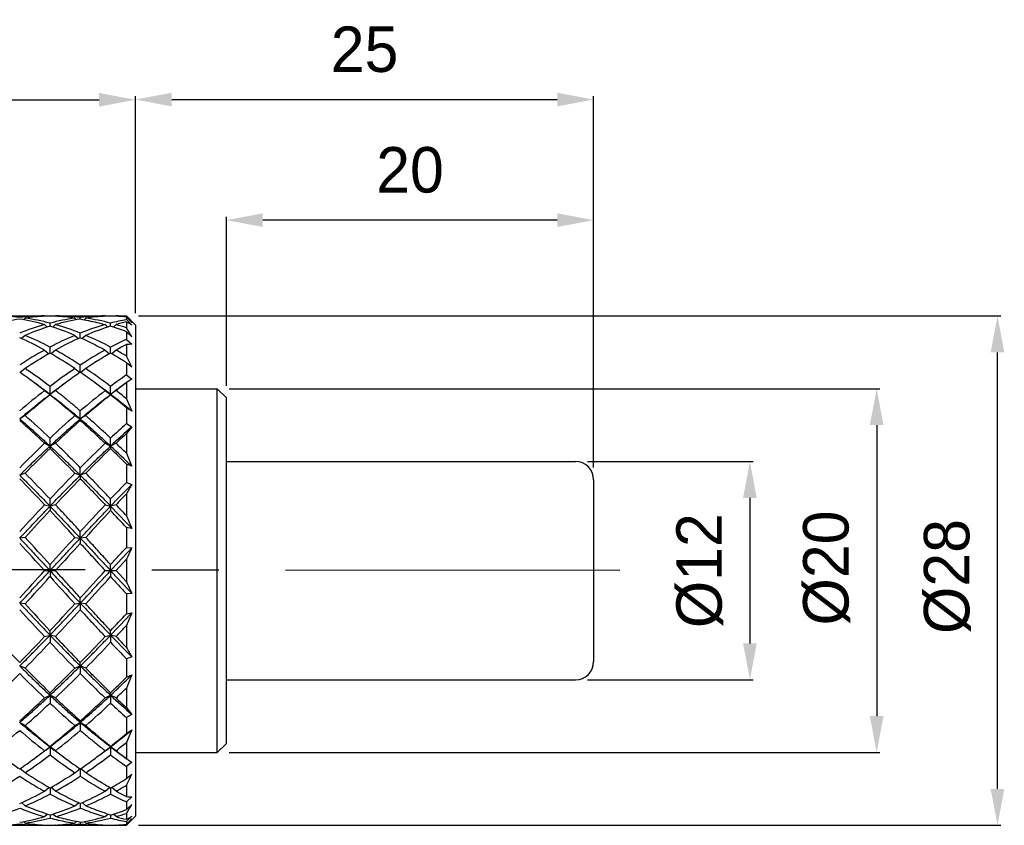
# Model space of a CAD drawing. Header units: millimetres. Extents: x 12 to 271, y 102 to 200.
# Tile 13 of 13: x 217 to 271, y 127 to 171. Entities that reach past the tile are written whole.
import ezdxf

# ---------------------------------------------------------------- set-up
doc = ezdxf.new("R2010")
doc.units = ezdxf.units.MM
doc.header["$LTSCALE"] = 16.335
doc.header["$PDMODE"] = 3
doc.header["$PDSIZE"] = 4
doc.linetypes.add('CENTER', pattern=[0.6, 0.375, -0.075, 0.075, -0.075])
doc.layers.get('0').update_dxf_attribs({"linetype": 'CONTINUOUS'})
doc.layers.get('Defpoints').update_dxf_attribs({"linetype": 'CONTINUOUS'})
doc.layers.add('CENTER', color=1, linetype='CENTER')
doc.layers.add('DIM', color=3, linetype='CONTINUOUS')
doc.styles.get("Standard").update_dxf_attribs({"font": 'txt', "width": 0.8})
doc.styles.add('TEXTSTYLE_4', font='microexb.ttf')
doc.dimstyles.new('DIMSTYLE_1', dxfattribs={"dimtxt": 2.5, "dimasz": 2, "dimexe": 0.18, "dimexo": 0.0625, "dimgap": 0.09, "dimtad": 1, "dimdec": 0, "dimzin": 0, "dimdsep": 46, "dimtxsty": 'Standard', "dimblk": '_FILLED', "dimblk1": '_FILLED', "dimblk2": '_FILLED', "dimcen": 0.09, "dimadec": 0, "dimazin": 0, "dimtfac": 1, "dimtdec": 0, "dimtofl": 0, "dimtmove": 0, "dimatfit": 3, "dimldrblk": '_FILLED', "dimfxl": 1, "dimtolj": 1, "dimtzin": 0, "dimarcsym": 0})

# ---------------------------------------------------------------- blocks, each defined once
blk = doc.blocks.new('_FILLED')
at = {"color": 0, "linetype": 'ByBlock'}
blk.add_solid([(0, 0), (-1, 0.1875), (-1, -0.1875)], dxfattribs=at)
blk = doc.blocks.new('*D0')
at = {"layer": 'Defpoints', "color": 0, "lineweight": 0}
for p in [(223.36, 166.737), (113.36, 154.953), (223.36, 154.953)]:
    blk.add_point(p, dxfattribs=at)
at = {"layer": 'DIM', "color": 0, "lineweight": -2}
for p, q in [((113.36, 155.016), (113.36, 166.917)), ((223.36, 155.016), (223.36, 166.917)), ((115.36, 166.737), (221.36, 166.737))]:
    blk.add_line(p, q, dxfattribs=at)
at = {"layer": 'DIM', "color": 0, "lineweight": -2, "xscale": 2, "yscale": 2, "zscale": 2, "rotation": 180}
blk.add_blockref('_FILLED', (113.36, 166.737), dxfattribs=at)
at = {"layer": 'DIM', "color": 0, "lineweight": -2, "xscale": 2, "yscale": 2, "zscale": 2}
blk.add_blockref('_FILLED', (223.36, 166.737), dxfattribs=at)
at = {"layer": 'DIM', "color": 0, "insert": (168.36, 169.487), "char_height": 2.5, "attachment_point": 5, "style": 'TEXTSTYLE_4'}
blk.add_mtext('\\A1;110', dxfattribs=at)
blk = doc.blocks.new('*D1')
at = {"layer": 'Defpoints', "color": 0, "lineweight": 0}
for p in [(248.56, 166.75), (223.36, 154.953), (248.56, 146.453)]:
    blk.add_point(p, dxfattribs=at)
at = {"layer": 'DIM', "color": 0, "lineweight": -2}
for p, q in [((223.36, 155.016), (223.36, 166.93)), ((248.56, 146.516), (248.56, 166.93)), ((225.36, 166.75), (246.56, 166.75))]:
    blk.add_line(p, q, dxfattribs=at)
at = {"layer": 'DIM', "color": 0, "lineweight": -2, "xscale": 2, "yscale": 2, "zscale": 2, "rotation": 180}
blk.add_blockref('_FILLED', (223.36, 166.75), dxfattribs=at)
at = {"layer": 'DIM', "color": 0, "lineweight": -2, "xscale": 2, "yscale": 2, "zscale": 2}
blk.add_blockref('_FILLED', (248.56, 166.75), dxfattribs=at)
at = {"layer": 'DIM', "color": 0, "insert": (235.96, 169.5), "char_height": 2.5, "attachment_point": 5, "style": 'TEXTSTYLE_4'}
blk.add_mtext('\\A1;25', dxfattribs=at)
blk = doc.blocks.new('*D2')
at = {"layer": 'Defpoints', "color": 0, "lineweight": 0}
for p in [(228.36, 160.121), (228.36, 150.953), (248.56, 146.453)]:
    blk.add_point(p, dxfattribs=at)
at = {"layer": 'DIM', "color": 0, "lineweight": -2}
for p, q in [((228.36, 151.016), (228.36, 160.301)), ((248.56, 146.516), (248.56, 160.301)), ((246.56, 160.121), (230.36, 160.121))]:
    blk.add_line(p, q, dxfattribs=at)
at = {"layer": 'DIM', "color": 0, "lineweight": -2, "xscale": 2, "yscale": 2, "zscale": 2, "rotation": 180}
blk.add_blockref('_FILLED', (228.36, 160.121), dxfattribs=at)
at = {"layer": 'DIM', "color": 0, "lineweight": -2, "xscale": 2, "yscale": 2, "zscale": 2}
blk.add_blockref('_FILLED', (248.56, 160.121), dxfattribs=at)
at = {"layer": 'DIM', "color": 0, "insert": (238.46, 162.871), "char_height": 2.5, "attachment_point": 5, "style": 'TEXTSTYLE_4'}
blk.add_mtext('\\A1;20', dxfattribs=at)
blk = doc.blocks.new('*D4')
at = {"layer": 'Defpoints', "color": 0, "lineweight": 0}
for p in [(248.16, 146.853), (248.16, 134.853), (257.153, 134.853)]:
    blk.add_point(p, dxfattribs=at)
at = {"layer": 'DIM', "color": 0, "lineweight": -2}
for p, q in [((248.222, 146.853), (257.333, 146.853)), ((257.153, 144.853), (257.153, 136.853)), ((248.222, 134.853), (257.333, 134.853))]:
    blk.add_line(p, q, dxfattribs=at)
at = {"layer": 'DIM', "color": 0, "lineweight": -2, "xscale": 2, "yscale": 2, "zscale": 2}
for p, rotation in [((257.153, 146.853), 90), ((257.153, 134.853), 270)]:
    blk.add_blockref('_FILLED', p, dxfattribs=dict(at, rotation=rotation))
at = {"layer": 'DIM', "color": 0, "insert": (254.403, 140.853), "char_height": 2.5, "attachment_point": 5, "rotation": 90, "style": 'TEXTSTYLE_4'}
blk.add_mtext('\\A1;%%c12', dxfattribs=at)
blk = doc.blocks.new('*D5')
at = {"layer": 'Defpoints', "color": 0, "lineweight": 0}
for p in [(228.46, 150.853), (228.46, 130.853), (264.125, 130.853)]:
    blk.add_point(p, dxfattribs=at)
at = {"layer": 'DIM', "color": 0, "lineweight": -2}
for p, q in [((228.522, 150.853), (264.305, 150.853)), ((264.125, 148.853), (264.125, 132.853)), ((228.522, 130.853), (264.305, 130.853))]:
    blk.add_line(p, q, dxfattribs=at)
at = {"layer": 'DIM', "color": 0, "lineweight": -2, "xscale": 2, "yscale": 2, "zscale": 2}
for p, rotation in [((264.125, 150.853), 90), ((264.125, 130.853), 270)]:
    blk.add_blockref('_FILLED', p, dxfattribs=dict(at, rotation=rotation))
at = {"layer": 'DIM', "color": 0, "insert": (261.375, 140.998), "char_height": 2.5, "attachment_point": 5, "rotation": 90, "style": 'TEXTSTYLE_4'}
blk.add_mtext('\\A1;%%c20', dxfattribs=at)
blk = doc.blocks.new('*D6')
at = {"layer": 'Defpoints', "color": 0, "lineweight": 0}
for p in [(223.46, 154.853), (270.769, 154.853), (223.46, 126.853)]:
    blk.add_point(p, dxfattribs=at)
at = {"layer": 'DIM', "color": 0, "lineweight": -2}
for p, q in [((223.522, 154.853), (270.949, 154.853)), ((270.769, 128.853), (270.769, 152.853)), ((223.522, 126.853), (270.949, 126.853))]:
    blk.add_line(p, q, dxfattribs=at)
at = {"layer": 'DIM', "color": 0, "lineweight": -2, "xscale": 2, "yscale": 2, "zscale": 2}
for p, rotation in [((270.769, 154.853), 90), ((270.769, 126.853), 270)]:
    blk.add_blockref('_FILLED', p, dxfattribs=dict(at, rotation=rotation))
at = {"layer": 'DIM', "color": 0, "insert": (268.019, 140.53), "char_height": 2.5, "attachment_point": 5, "rotation": 90, "style": 'TEXTSTYLE_4'}
blk.add_mtext('\\A1;%%c28', dxfattribs=at)

msp = doc.modelspace()

# ---------------------------------------------------------------- linework, layer by layer
at = {"color": 7, "linetype": 'Continuous'}
for p, q in [((215.626, 154.853), (218.36, 154.853)), ((217.293, 154.734), (217.206, 154.647)), ((218.36, 154.853), (218.375, 154.838)), ((218.36, 154.376), (218.504, 154.237)), ((218.66, 154.287), (218.66, 154.458)), ((218.96, 154.376), (218.815, 154.237)), ((218.96, 154.853), (218.944, 154.838)), ((218.96, 154.853), (221.693, 154.853)), ((220.026, 154.734), (220.113, 154.647)), ((220.326, 154.687), (220.326, 154.773)), ((220.626, 154.734), (220.54, 154.648)), ((221.693, 154.853), (221.708, 154.838)), ((221.693, 154.376), (221.837, 154.237)), ((221.993, 154.287), (221.993, 154.458)), ((222.293, 154.376), (222.149, 154.237)), ((222.293, 154.853), (222.278, 154.838)), ((222.293, 154.853), (222.86, 154.853)), ((223.36, 154.353), (222.86, 154.853)), ((222.86, 154.853), (222.86, 154.839)), ((223.16, 154.496), (222.86, 154.795)), ((222.86, 154.795), (222.86, 154.651)), ((222.86, 154.651), (223.16, 154.355)), ((222.86, 154.524), (222.86, 154.202)), ((223.36, 154.353), (223.36, 127.353)), ((220.326, 153.658), (220.326, 153.91)), ((223.16, 153.707), (222.86, 153.988)), ((222.86, 153.988), (222.86, 153.567)), ((217.293, 153.788), (217.1, 153.609)), ((220.026, 153.788), (220.22, 153.609)), ((220.626, 153.788), (220.433, 153.609)), ((222.86, 153.567), (223.16, 153.295)), ((222.86, 153.277), (222.86, 152.654)), ((218.36, 152.978), (218.597, 152.772)), ((218.66, 152.809), (218.66, 153.139)), ((218.96, 152.978), (218.723, 152.772)), ((221.693, 152.978), (221.93, 152.772)), ((221.993, 152.809), (221.993, 153.139)), ((222.293, 152.978), (222.056, 152.773)), ((223.16, 152.041), (222.86, 152.286)), ((222.86, 152.286), (222.86, 151.617)), ((217.293, 151.96), (217.016, 151.74)), ((220.026, 151.96), (220.303, 151.74)), ((220.326, 151.756), (220.326, 152.158)), ((220.626, 151.96), (220.349, 151.74)), ((217.974, 151.05), (217.756, 151.211)), ((219.563, 151.211), (219.345, 151.05)), ((221.308, 151.05), (221.09, 151.211)), ((222.875, 151.195), (222.678, 151.05)), ((222.86, 151.617), (223.16, 151.386)), ((222.86, 151.183), (222.86, 150.303)), ((218.194, 150.889), (217.974, 151.05)), ((218.36, 150.753), (218.66, 150.541)), ((218.66, 150.541), (218.66, 150.983)), ((218.96, 150.753), (218.66, 150.541)), ((218.66, 150.541), (218.66, 150.517)), ((219.345, 151.05), (219.126, 150.889)), ((221.527, 150.889), (221.308, 151.05)), ((221.693, 150.753), (221.993, 150.541)), ((221.993, 150.541), (221.993, 150.983)), ((222.293, 150.753), (221.993, 150.541)), ((221.993, 150.541), (221.993, 150.517)), ((222.678, 151.05), (222.459, 150.889)), ((223.36, 150.853), (227.86, 150.853)), ((228.36, 150.353), (227.86, 150.853)), ((227.86, 130.853), (227.86, 150.853)), ((222.86, 150.303), (223.16, 149.614)), ((228.36, 131.353), (228.36, 150.353)), ((220.326, 149.193), (220.326, 149.635)), ((223.16, 149.614), (222.86, 149.805)), ((222.86, 149.805), (222.86, 148.933)), ((217.293, 149.376), (216.993, 149.193)), ((220.026, 149.376), (220.326, 149.193)), ((220.626, 149.376), (220.326, 149.193)), ((220.326, 149.193), (220.326, 149.112)), ((222.86, 148.933), (223.16, 148.76)), ((222.86, 148.386), (222.86, 147.307)), ((218.36, 147.853), (218.66, 147.703)), ((218.66, 147.703), (218.66, 148.137)), ((218.96, 147.853), (218.66, 147.703)), ((221.693, 147.853), (221.993, 147.703)), ((221.993, 147.703), (221.993, 148.137)), ((222.293, 147.853), (221.993, 147.703)), ((218.66, 147.703), (218.66, 147.566)), ((221.993, 147.703), (221.993, 147.566)), ((228.36, 146.853), (247.56, 146.853)), ((217.293, 146.211), (216.993, 146.096)), ((220.026, 146.211), (220.326, 146.096)), ((220.326, 146.096), (220.326, 146.514)), ((220.626, 146.211), (220.326, 146.096)), ((223.16, 146.589), (222.86, 146.715)), ((222.86, 146.715), (222.86, 145.699)), ((220.326, 146.096), (220.326, 145.905)), ((222.86, 145.699), (223.16, 145.595)), ((248.56, 145.853), (248.56, 135.853)), ((218.66, 144.399), (218.66, 144.794)), ((221.993, 144.399), (221.993, 144.794)), ((222.86, 145.075), (222.86, 143.872)), ((218.36, 144.477), (218.66, 144.399)), ((218.96, 144.477), (218.66, 144.399)), ((218.66, 144.399), (218.66, 144.157)), ((221.693, 144.477), (221.993, 144.399)), ((222.293, 144.477), (221.993, 144.399)), ((221.993, 144.399), (221.993, 144.157)), ((220.326, 142.641), (220.326, 143.007)), ((223.16, 143.173), (222.86, 143.224)), ((222.86, 143.224), (222.86, 142.134)), ((217.293, 142.681), (216.993, 142.641)), ((220.026, 142.681), (220.326, 142.641)), ((220.626, 142.681), (220.326, 142.641)), ((220.326, 142.641), (220.326, 142.353)), ((222.86, 142.134), (223.16, 142.107)), ((222.86, 141.476), (222.293, 140.853)), ((222.86, 141.476), (222.86, 140.23)), ((218.36, 140.853), (218.96, 140.853)), ((218.66, 140.853), (218.66, 141.183)), ((218.66, 140.853), (218.66, 140.523)), ((221.693, 140.853), (222.293, 140.853)), ((221.993, 140.853), (221.993, 141.183)), ((221.993, 140.853), (221.993, 140.523)), ((222.86, 140.23), (222.293, 140.853)), ((220.326, 139.065), (220.326, 139.353)), ((223.16, 139.6), (222.86, 139.572)), ((222.86, 139.572), (222.86, 138.482)), ((217.293, 139.026), (216.993, 139.065)), ((220.026, 139.026), (220.326, 139.065)), ((220.626, 139.026), (220.326, 139.065)), ((220.326, 139.065), (220.326, 138.699)), ((222.86, 138.482), (223.16, 138.533)), ((218.66, 137.307), (218.66, 137.549)), ((221.993, 137.307), (221.993, 137.549)), ((222.86, 137.835), (222.86, 136.632)), ((218.36, 137.23), (218.66, 137.307)), ((218.96, 137.23), (218.66, 137.307)), ((218.66, 137.307), (218.66, 136.912)), ((221.693, 137.23), (221.993, 137.307)), ((222.293, 137.23), (221.993, 137.307)), ((221.993, 137.307), (221.993, 136.912)), ((223.16, 136.111), (222.86, 136.008)), ((222.86, 136.008), (222.86, 134.992)), ((217.293, 135.496), (216.993, 135.611)), ((220.026, 135.496), (220.326, 135.611)), ((220.326, 135.611), (220.326, 135.802)), ((220.626, 135.496), (220.326, 135.611)), ((220.326, 135.611), (220.326, 135.192)), ((222.86, 134.992), (223.16, 135.118)), ((228.36, 134.853), (247.56, 134.853)), ((222.86, 134.4), (222.86, 133.321)), ((218.36, 133.853), (218.66, 134.003)), ((218.66, 134.003), (218.66, 134.141)), ((218.96, 133.853), (218.66, 134.003)), ((218.66, 134.003), (218.66, 133.57)), ((221.693, 133.853), (221.993, 134.003)), ((221.993, 134.003), (221.993, 134.141)), ((222.293, 133.853), (221.993, 134.003)), ((221.993, 134.003), (221.993, 133.57)), ((223.16, 132.946), (222.86, 132.773)), ((222.86, 132.773), (222.86, 131.901)), ((217.293, 132.331), (216.993, 132.513)), ((220.026, 132.331), (220.326, 132.513)), ((220.326, 132.513), (220.326, 132.595)), ((220.626, 132.331), (220.326, 132.513)), ((220.326, 132.513), (220.326, 132.071)), ((222.86, 131.901), (223.16, 132.093)), ((223.16, 132.093), (222.86, 131.404)), ((218.36, 130.954), (218.66, 131.166)), ((218.66, 131.166), (218.66, 131.19)), ((218.96, 130.954), (218.66, 131.166)), ((218.66, 131.166), (218.66, 130.723)), ((221.693, 130.954), (221.993, 131.166)), ((221.993, 131.166), (221.993, 131.19)), ((222.293, 130.954), (221.993, 131.166)), ((221.993, 131.166), (221.993, 130.723)), ((222.86, 131.404), (222.86, 130.523)), ((228.36, 131.353), (227.86, 130.853)), ((222.459, 130.818), (222.677, 130.658)), ((222.677, 130.658), (222.875, 130.512)), ((223.36, 130.853), (227.86, 130.853)), ((217.293, 129.746), (217.016, 129.966)), ((220.026, 129.746), (220.303, 129.966)), ((220.626, 129.746), (220.349, 129.966)), ((223.16, 130.32), (222.86, 130.089)), ((222.86, 130.089), (222.86, 129.42)), ((220.326, 129.95), (220.326, 129.549)), ((222.86, 129.42), (223.16, 129.665)), ((218.36, 128.729), (218.596, 128.934)), ((218.66, 128.897), (218.66, 128.567)), ((218.96, 128.729), (218.723, 128.934)), ((221.693, 128.729), (221.93, 128.934)), ((221.993, 128.897), (221.993, 128.567)), ((222.293, 128.729), (222.056, 128.934)), ((222.86, 129.052), (222.86, 128.429)), ((223.16, 128.412), (222.86, 128.139)), ((217.293, 127.919), (217.1, 128.098)), ((220.026, 127.919), (220.219, 128.097)), ((220.326, 128.049), (220.326, 127.796)), ((220.626, 127.919), (220.433, 128.098)), ((222.86, 128.139), (222.86, 127.719)), ((222.86, 127.719), (223.16, 128)), ((218.36, 127.33), (218.503, 127.469)), ((218.66, 127.419), (218.66, 127.249)), ((218.96, 127.33), (218.815, 127.47)), ((221.693, 127.33), (221.837, 127.469)), ((221.993, 127.419), (221.993, 127.249)), ((222.293, 127.33), (222.149, 127.469)), ((222.86, 127.505), (222.86, 127.183)), ((223.36, 127.353), (222.86, 126.853)), ((223.16, 127.351), (222.86, 127.056)), ((215.626, 126.853), (218.36, 126.853)), ((217.293, 126.973), (217.206, 127.059)), ((218.36, 126.853), (218.375, 126.868)), ((218.96, 126.853), (218.944, 126.869)), ((218.96, 126.853), (221.693, 126.853)), ((220.026, 126.973), (220.112, 127.058)), ((220.326, 127.02), (220.326, 126.934)), ((220.626, 126.973), (220.54, 127.059)), ((221.693, 126.853), (221.708, 126.869)), ((222.293, 126.853), (222.278, 126.868)), ((222.293, 126.853), (222.86, 126.853)), ((222.86, 126.912), (223.16, 127.211)), ((222.86, 127.056), (222.86, 126.912)), ((222.86, 126.867), (222.86, 126.853))]:
    msp.add_line(p, q, dxfattribs=at)
for centre, radius, start, end in [((215.624, 143.184), 11.67, 83.2632, 89.9888), ((219.134, 142.093), 12.774, 99.65, 105.939), ((218.362, 143.184), 11.67, 90.0112, 96.7368), ((214.852, 142.093), 12.774, 74.061, 80.35), ((222.311, 140.553), 14.377, 105.9503, 111.7071), ((218.971, 143.073), 11.781, 92.9707, 98.188), ((215.505, 142.344), 12.518, 75.4043, 81.7889), ((218.961, 143.24), 11.613, 91.4847, 92.9629), ((218.359, 143.24), 11.613, 87.0371, 88.5153), ((221.814, 142.344), 12.518, 98.2111, 104.5957), ((218.349, 143.073), 11.781, 81.812, 87.0293), ((218.957, 143.184), 11.67, 83.2632, 89.9888), ((222.468, 142.093), 12.774, 99.65, 105.939), ((215.009, 140.553), 14.377, 68.2929, 74.0497), ((221.695, 143.184), 11.67, 90.0112, 96.7368), ((225.644, 140.553), 14.377, 105.9503, 111.7071), ((222.304, 143.073), 11.781, 92.9707, 98.188), ((218.839, 142.344), 12.518, 75.4043, 81.7889), ((222.294, 143.24), 11.613, 91.4847, 92.9629), ((221.692, 143.238), 11.615, 87.0386, 88.5155), ((225.193, 142.144), 12.723, 100.5678, 104.5674), ((221.688, 143.157), 11.696, 84.2494, 87.0378), ((222.293, 143.258), 11.595, 87.198, 89.9992), ((225.897, 141.72), 13.159, 103.3454, 105.8955), ((218.507, 141.082), 13.823, 71.6457, 74.1037), ((214.626, 147.348), 11.131, 39.9478, 42.2958), ((223.062, 140.125), 14.831, 107.2659, 112.8896), ((214.258, 140.125), 14.831, 67.1104, 72.7342), ((226.395, 140.125), 14.831, 107.2658, 112.8896), ((217.716, 140.49), 14.445, 69.1374, 72.7747), ((194.948, 136.953), 32.811, 30.7051, 31.7161), ((209.615, 137.119), 18.11, 61.1265, 65.9575), ((210.517, 137.742), 17.418, 62.1296, 67.1071), ((226.802, 137.742), 17.418, 112.8929, 117.8704), ((227.705, 137.119), 18.11, 114.0425, 118.8735), ((213.851, 137.742), 17.418, 62.1296, 67.1071), ((230.39, 137.231), 17.988, 114.7477, 117.827), ((231.502, 136.237), 19.106, 116.8914, 118.8135), ((223.143, 151.034), 2.261, 89.5794, 97.2013), ((228.944, 133.782), 21.921, 118.8713, 123.0377), ((230.063, 132.931), 22.917, 119.8414, 123.8649), ((207.256, 132.931), 22.917, 56.1351, 60.1586), ((232.277, 133.782), 21.92, 118.8713, 123.0377), ((233.396, 132.931), 22.917, 119.8414, 123.8649), ((211.019, 133.648), 22.081, 57.5728, 60.1997), ((212.324, 134.854), 20.684, 59.3792, 61.1867), ((123.919, 103.848), 110.324, 25.90225, 26.25665), ((200.635, 128.071), 28.785, 53.5018, 55.3698), ((201.511, 128.438), 28.326, 52.7414, 56.14), ((235.809, 128.438), 28.326, 123.86, 127.2586), ((236.684, 128.071), 28.784, 124.6301, 126.4982), ((204.173, 128.356), 28.434, 53.4903, 55.3814), ((198.929, 125.772), 31.648, 52.1233, 53.4944), ((238.39, 125.772), 31.648, 126.5056, 127.8767), ((202.419, 125.979), 31.389, 52.1177, 53.5001), ((239.834, 127.497), 29.494, 125.1357, 127.2216), ((241.786, 125.691), 31.75, 126.5908, 127.8752), ((241.323, 121.275), 37.367, 127.9193, 130.6265), ((199.31, 125.115), 31.951, 52.7279, 53.7706), ((238.009, 125.115), 31.951, 126.2294, 127.2721), ((244.657, 121.275), 37.366, 127.9193, 130.6265), ((202.643, 125.115), 31.951, 52.7279, 53.7706), ((241.342, 125.116), 31.95, 126.2294, 127.2721), ((199.816, 121.434), 36.592, 50.3622, 52.6956), ((200.862, 123.199), 34.907, 50.9372, 52.1252), ((243.194, 119.737), 39.362, 128.5584, 131.15), ((194.125, 119.737), 39.361, 48.8499, 51.4416), ((246.527, 119.737), 39.361, 128.5584, 131.1501), ((198.512, 121.027), 37.696, 49.7683, 51.4725), ((181.559, 109.265), 53.323, 46.3586, 48.355), ((184.144, 111.437), 50.381, 46.757, 48.855), ((253.175, 111.437), 50.38, 131.145, 133.243), ((255.76, 109.265), 53.323, 131.645, 133.6414), ((258.169, 109.636), 52.83, 131.9398, 133.2163), ((258.779, 108.268), 53.929, 131.3373, 133.0099), ((262.045, 106.118), 57.638, 132.83285, 133.60584), ((230.158, 142.846), 9.163, 139.797, 142.7974), ((266.803, 97.049), 70.198, 133.63731, 135.1991), ((270.135, 97.05), 70.197, 133.63729, 135.19911), ((177.75, 101.088), 64.584, 45.69612, 46.39445), ((270.711, 93.694), 74.91, 134.01508, 135.48703), ((166.61, 93.695), 74.909, 44.51295, 45.98493), ((274.043, 93.695), 74.909, 134.01507, 135.48705), ((175.564, 97.927), 68.068, 45.63456, 46.99262), ((172.699, 96.507), 70.971, 45.02638, 46.00708), ((343.7, 197.375), 130.802, 202.50571, 202.84657), ((247.56, 145.853), 1, 0, 90), ((143.106, 73.266), 104.042, 43.43204, 44.51601), ((294.212, 73.268), 104.039, 135.48398, 136.56797), ((136.101, 67.113), 112.923, 43.24363, 44.2465), ((301.217, 67.114), 112.922, 135.75349, 136.75638), ((302.858, 68.186), 111.391, 135.90404, 136.54841), ((304.753, 64.835), 114.803, 135.29397, 136.12783), ((240.215, 135.414), 19.863, 149.1663, 150.8987), ((314.763, 57.429), 126.996, 136.35832, 136.73003), ((347.649, 22.873), 177.491, 136.75439, 137.40222), ((365.746, 6.641), 201.358, 136.92596, 137.49845), ((71.58, 6.647), 201.35, 42.50154, 43.07405), ((350.978, 22.876), 177.487, 136.75438, 137.40223), ((369.073, 6.647), 201.35, 136.92595, 137.49846), ((100.513, 27.605), 168.518, 43.29804, 43.87338), ((89.708, 20.404), 181.147, 42.68864, 43.09141), ((110.979, 39.69), 152.876, 42.95938, 43.27012), ((284.03, 169.743), 66.417, 202.92576, 203.58128), ((-144.021, -188.432), 490.085, 42.2655, 42.50252), ((581.308, -188.402), 490.041, 137.49747, 137.73451), ((-304.665, -334.357), 706.668, 42.257696, 42.422214), ((741.947, -334.323), 706.618, 137.57778, 137.74231), ((820.817, -415.287), 817.24, 136.996454, 137.116513), ((257.155, 125.55), 37.813, 154.0327, 155.091), ((-304.598, 616.003), 706.577, 317.577775, 317.742314), ((-301.317, 616.05), 706.648, 317.577783, 317.742306), ((820.817, 696.993), 817.24, 222.883487, 223.003546), ((-143.985, 470.106), 490.036, 317.49746, 317.73451), ((581.341, 470.139), 490.085, 222.2655, 222.50252), ((-140.688, 470.139), 490.085, 317.49748, 317.7345), ((256.551, 155.869), 37.144, 204.8995, 205.9769), ((347.644, 258.83), 177.485, 222.59777, 223.24562), ((365.74, 275.06), 201.35, 222.50154, 223.07405), ((71.574, 275.065), 201.357, 316.92596, 317.49845), ((89.673, 258.832), 177.489, 316.75438, 317.40223), ((100.513, 254.102), 168.518, 316.12662, 316.70196), ((89.708, 261.302), 181.147, 316.90859, 317.31136), ((285.138, 111.487), 67.623, 156.42457, 157.06839), ((110.979, 242.017), 152.876, 316.72988, 317.04062), ((297.885, 214.594), 112.923, 223.24363, 224.2465), ((136.103, 214.592), 112.921, 315.75349, 316.75639), ((139.435, 214.593), 112.923, 315.7535, 316.75638), ((304.753, 216.872), 114.803, 223.87217, 224.70603), ((314.763, 224.278), 126.996, 223.26997, 223.64168), ((143.108, 208.438), 104.039, 315.48398, 316.56798), ((294.214, 208.44), 104.042, 223.43204, 224.51601), ((146.439, 208.44), 104.042, 315.48399, 316.56796), ((302.858, 213.52), 111.391, 223.45159, 224.09596), ((239.877, 146.097), 19.473, 209.0839, 210.8511), ((270.71, 188.012), 74.909, 224.51295, 225.98493), ((166.609, 188.013), 74.91, 314.01508, 315.48703), ((247.56, 135.853), 1, 270, 360), ((167.185, 184.656), 70.196, 313.63729, 315.19912), ((266.802, 184.656), 70.197, 224.80089, 226.36271), ((170.517, 184.657), 70.197, 313.6373, 315.19911), ((175.564, 183.779), 68.068, 313.00738, 314.36544), ((172.699, 185.199), 70.971, 313.99292, 314.97362), ((346.77, 83.049), 134.129, 157.15766, 157.49006), ((177.75, 180.619), 64.584, 313.60555, 314.30388), ((181.56, 172.441), 53.322, 311.645, 313.6414), ((184.892, 172.442), 53.323, 311.645, 313.6414), ((258.779, 173.438), 53.929, 226.9901, 228.6627), ((262.045, 175.589), 57.638, 226.39416, 227.16715), ((184.145, 170.269), 50.38, 311.145, 313.243), ((253.175, 170.27), 50.381, 226.757, 228.855), ((187.477, 170.27), 50.381, 311.145, 313.243), ((258.169, 172.071), 52.83, 226.7837, 228.0602), ((230, 138.735), 8.961, 217.1689, 220.2368), ((243.194, 161.969), 39.361, 228.8499, 231.4416), ((194.125, 161.97), 39.362, 308.5584, 311.15), ((192.663, 160.431), 37.366, 307.9192, 310.6265), ((241.323, 160.431), 37.366, 229.3735, 232.0807), ((195.996, 160.431), 37.367, 307.9193, 310.6265), ((199.816, 160.272), 36.592, 307.3044, 309.6378), ((198.512, 160.68), 37.696, 308.5275, 310.2317), ((199.31, 156.591), 31.951, 306.2294, 307.2721), ((238.009, 156.591), 31.951, 232.7279, 233.7706), ((202.643, 156.591), 31.951, 306.2294, 307.2721), ((241.342, 156.591), 31.95, 232.7279, 233.7706), ((200.862, 158.508), 34.907, 307.8748, 309.0628), ((201.511, 153.268), 28.326, 303.86, 307.2586), ((198.929, 155.935), 31.648, 306.5056, 307.8767), ((235.809, 153.268), 28.326, 232.7414, 236.14), ((238.234, 155.728), 31.389, 232.1177, 233.5001), ((204.844, 153.268), 28.326, 303.86, 307.2586), ((202.262, 155.935), 31.648, 306.5056, 307.8767), ((239.834, 154.209), 29.494, 232.7784, 234.8643), ((241.786, 156.016), 31.75, 232.1248, 233.4092), ((233.351, 153.635), 28.785, 233.5018, 235.3698), ((200.636, 153.635), 28.784, 304.6301, 306.4982), ((236.48, 153.35), 28.434, 233.4903, 235.3814), ((203.969, 153.635), 28.785, 304.6302, 306.4982), ((205.042, 147.925), 21.92, 298.8713, 303.0377), ((207.256, 148.776), 22.917, 299.8414, 303.8649), ((208.375, 147.925), 21.921, 298.8713, 303.0377), ((127.075, 176.314), 106.81, 333.73752, 334.10358), ((211.019, 148.059), 22.081, 299.8003, 302.4272), ((212.324, 146.852), 20.684, 298.8133, 300.6208), ((209.615, 144.588), 18.11, 294.0424, 298.8736), ((210.517, 143.965), 17.418, 292.8929, 297.8704), ((212.948, 144.588), 18.11, 294.0425, 298.8735), ((213.851, 143.965), 17.418, 292.8929, 297.8704), ((230.39, 144.475), 17.988, 242.173, 245.2523), ((231.502, 145.47), 19.106, 241.1865, 243.1086), ((223.143, 130.674), 2.262, 262.8009, 270.4184), ((214.258, 141.582), 14.831, 287.2659, 292.8896), ((195.586, 144.368), 32.066, 328.2722, 329.3066), ((211.675, 141.154), 14.377, 285.9503, 291.7071), ((214.852, 139.614), 12.774, 279.65, 285.939), ((215.009, 141.154), 14.377, 285.9503, 291.7071), ((218.185, 139.614), 12.774, 279.65, 285.939), ((217.716, 141.216), 14.445, 287.2253, 290.8626), ((218.507, 140.625), 13.823, 285.8963, 288.3543), ((225.897, 139.986), 13.159, 254.1045, 256.6546), ((215.624, 138.523), 11.67, 270.0112, 276.7368), ((218.361, 138.507), 11.654, 263.258, 269.9927), ((215.505, 139.363), 12.518, 278.2111, 284.5957), ((218.974, 138.663), 11.81, 261.8177, 267.0232), ((218.961, 138.469), 11.615, 267.0387, 268.5154), ((218.359, 138.466), 11.613, 271.4847, 272.9629), ((218.349, 138.634), 11.781, 272.9707, 278.188), ((218.957, 138.523), 11.67, 270.0112, 276.7368), ((221.697, 138.541), 11.688, 263.2679, 269.9828), ((218.838, 139.363), 12.518, 278.2111, 284.5956), ((222.304, 138.634), 11.781, 261.812, 267.0293), ((222.294, 138.466), 11.613, 267.0371, 268.5153), ((225.193, 139.562), 12.723, 255.4326, 259.4322), ((221.692, 138.469), 11.615, 271.4845, 272.9614), ((221.688, 138.549), 11.696, 272.9622, 275.7506), ((222.293, 138.448), 11.595, 270.0008, 272.802), ((214.824, 134.185), 10.868, 317.6757, 320.0806)]:
    msp.add_arc(centre, radius, start, end, dxfattribs=at)
for points, start_tangent, end_tangent in [([(220.326, 154.687), (220.782, 154.601), (221.237, 154.497), (221.693, 154.376)], (0.985992, -0.166795), (0.96181, -0.273718)), ([(223.16, 154.355), (223.06, 154.416), (222.96, 154.472), (222.86, 154.524)], (-0.849477, 0.527625), (-0.893574, 0.448916)), ([(220.326, 153.658), (220.782, 153.447), (221.237, 153.22), (221.693, 152.978)], (0.913759, -0.406256), (0.876298, -0.48177)), ([(220.326, 152.158), (219.871, 152.446), (219.415, 152.719), (218.96, 152.978)], (-0.838968, 0.54418), (-0.876298, 0.48177)), ([(221.993, 150.983), (221.537, 151.322), (221.082, 151.648), (220.626, 151.96)], (-0.796557, 0.604564), (-0.831013, 0.556253)), ([(223.16, 151.386), (223.06, 151.323), (222.96, 151.256), (222.875, 151.195)], (-0.854756, -0.51903), (-0.804054, -0.594556)), ([(216.993, 149.193), (217.549, 149.659), (218.104, 150.109), (218.66, 150.541)], (0.76057, 0.649256), (0.795839, 0.605509)), ([(218.66, 150.541), (219.215, 150.109), (219.771, 149.659), (220.326, 149.193)], (0.795839, -0.605509), (0.76057, -0.649256)), ([(220.326, 149.635), (219.871, 150.02), (219.415, 150.392), (218.96, 150.753)], (-0.759563, 0.650433), (-0.789457, 0.613806)), ([(220.326, 149.193), (220.882, 149.659), (221.437, 150.109), (221.993, 150.541)], (0.76057, 0.649256), (0.795839, 0.605509)), ([(216.993, 149.193), (217.549, 148.711), (218.104, 148.214), (218.66, 147.703)], (0.76057, -0.649256), (0.7316, -0.681734)), ([(218.66, 147.703), (219.215, 148.214), (219.771, 148.711), (220.326, 149.193)], (0.7316, 0.681734), (0.76057, 0.649256)), ([(220.326, 149.193), (220.882, 148.711), (221.437, 148.214), (221.993, 147.703)], (0.76057, -0.649256), (0.7316, -0.681734)), ([(220.326, 149.112), (220.782, 148.702), (221.237, 148.283), (221.693, 147.853)], (0.747789, -0.663936), (0.724187, -0.689603)), ([(221.993, 148.137), (221.537, 148.56), (221.082, 148.973), (220.626, 149.376)], (-0.728981, 0.684534), (-0.75357, 0.657368)), ([(220.326, 146.514), (219.871, 146.969), (219.415, 147.415), (218.96, 147.853)], (-0.705107, 0.709101), (-0.724187, 0.689603)), ([(216.993, 146.096), (217.549, 146.643), (218.104, 147.179), (218.66, 147.703)], (0.709199, 0.705008), (0.7316, 0.681734)), ([(218.66, 147.703), (219.215, 147.179), (219.771, 146.643), (220.326, 146.096)], (0.7316, -0.681734), (0.709199, -0.705008)), ([(220.326, 146.096), (220.882, 146.643), (221.437, 147.179), (221.993, 147.703)], (0.709199, 0.705008), (0.7316, 0.681734)), ([(221.993, 144.794), (221.537, 145.272), (221.082, 145.745), (220.626, 146.211)], (-0.687904, 0.725802), (-0.701522, 0.712647)), ([(216.993, 146.096), (217.549, 145.539), (218.104, 144.973), (218.66, 144.399)], (0.709199, -0.705008), (0.69334, -0.72061)), ([(218.66, 144.399), (219.215, 144.973), (219.771, 145.539), (220.326, 146.096)], (0.69334, 0.72061), (0.709199, 0.705008)), ([(220.326, 146.096), (220.882, 145.539), (221.437, 144.973), (221.993, 144.399)], (0.709199, -0.705008), (0.69334, -0.72061)), ([(220.326, 145.905), (220.782, 145.434), (221.237, 144.958), (221.693, 144.477)], (0.698153, -0.715949), (0.685505, -0.728068)), ([(216.993, 142.641), (217.549, 143.232), (218.104, 143.819), (218.66, 144.399)], (0.683899, 0.729577), (0.69334, 0.72061)), ([(218.66, 144.399), (219.215, 143.819), (219.771, 143.232), (220.326, 142.641)], (0.69334, -0.72061), (0.683899, -0.729577)), ([(220.326, 143.007), (219.871, 143.501), (219.415, 143.991), (218.96, 144.477)], (-0.677222, 0.735779), (-0.685505, 0.728068)), ([(220.326, 142.641), (220.882, 143.232), (221.437, 143.819), (221.993, 144.399)], (0.683899, 0.729577), (0.69334, 0.72061)), ([(216.993, 142.641), (217.549, 142.047), (218.104, 141.451), (218.66, 140.853)], (0.683899, -0.729577), (0.680766, -0.732501)), ([(218.66, 140.853), (219.215, 141.451), (219.771, 142.047), (220.326, 142.641)], (0.680766, 0.732501), (0.683899, 0.729577)), ([(220.326, 142.641), (220.882, 142.047), (221.437, 141.451), (221.993, 140.853)], (0.683899, -0.729577), (0.680766, -0.732501)), ([(221.993, 141.183), (221.537, 141.684), (221.082, 142.183), (220.626, 142.681)], (-0.672923, 0.739712), (-0.67598, 0.73692)), ([(220.326, 142.353), (220.782, 141.854), (221.237, 141.354), (221.693, 140.853)], (0.674944, -0.737869), (0.672821, -0.739805)), ([(221.993, 141.183), (222.426, 141.659), (222.86, 142.134)], (0.672923, 0.739712), (0.674368, 0.738396)), ([(216.993, 139.065), (217.549, 139.659), (218.104, 140.256), (218.66, 140.853)], (0.683899, 0.729577), (0.680766, 0.732501)), ([(218.66, 140.853), (219.215, 140.256), (219.771, 139.659), (220.326, 139.065)], (0.680766, -0.732501), (0.683899, -0.729577)), ([(220.326, 139.353), (219.871, 139.852), (219.415, 140.352), (218.96, 140.853)], (-0.674944, 0.737869), (-0.672821, 0.739805)), ([(220.326, 139.065), (220.882, 139.659), (221.437, 140.256), (221.993, 140.853)], (0.683899, 0.729577), (0.680766, 0.732501)), ([(221.993, 140.523), (222.426, 140.047), (222.86, 139.572)], (0.672923, -0.739712), (0.674368, -0.738396)), ([(216.993, 139.065), (217.549, 138.474), (218.104, 137.888), (218.66, 137.307)], (0.683899, -0.729577), (0.69334, -0.72061)), ([(218.66, 137.307), (219.215, 137.888), (219.771, 138.474), (220.326, 139.065)], (0.69334, 0.72061), (0.683899, 0.729577)), ([(220.326, 139.065), (220.882, 138.474), (221.437, 137.888), (221.993, 137.307)], (0.683899, -0.729577), (0.69334, -0.72061)), ([(220.326, 138.699), (220.782, 138.206), (221.237, 137.716), (221.693, 137.23)], (0.677222, -0.735779), (0.685505, -0.728068)), ([(221.993, 137.549), (221.537, 138.038), (221.082, 138.531), (220.626, 139.026)], (-0.683315, 0.730123), (-0.67598, 0.73692)), ([(216.993, 135.611), (217.549, 136.168), (218.104, 136.734), (218.66, 137.307)], (0.709199, 0.705008), (0.69334, 0.72061)), ([(218.66, 137.307), (219.215, 136.734), (219.771, 136.168), (220.326, 135.611)], (0.69334, -0.72061), (0.709199, -0.705008)), ([(220.326, 135.802), (219.871, 136.272), (219.415, 136.748), (218.96, 137.23)], (-0.698153, 0.715949), (-0.685505, 0.728068)), ([(220.326, 135.611), (220.882, 136.168), (221.437, 136.734), (221.993, 137.307)], (0.709199, 0.705008), (0.69334, 0.72061)), ([(216.993, 135.611), (217.549, 135.063), (218.104, 134.527), (218.66, 134.003)], (0.709199, -0.705008), (0.7316, -0.681734)), ([(218.66, 134.003), (219.215, 134.527), (219.771, 135.063), (220.326, 135.611)], (0.7316, 0.681734), (0.709199, 0.705008)), ([(220.326, 135.611), (220.882, 135.063), (221.437, 134.527), (221.993, 134.003)], (0.709199, -0.705008), (0.7316, -0.681734)), ([(221.993, 134.141), (221.537, 134.585), (221.082, 135.036), (220.626, 135.496)], (-0.719612, 0.694377), (-0.701522, 0.712647)), ([(220.326, 135.192), (220.782, 134.738), (221.237, 134.291), (221.693, 133.853)], (0.705107, -0.709101), (0.724187, -0.689603)), ([(216.993, 132.513), (217.549, 132.995), (218.104, 133.492), (218.66, 134.003)], (0.76057, 0.649256), (0.7316, 0.681734)), ([(218.66, 134.003), (219.215, 133.492), (219.771, 132.995), (220.326, 132.513)], (0.7316, -0.681734), (0.76057, -0.649256)), ([(220.326, 132.595), (219.871, 133.004), (219.415, 133.424), (218.96, 133.853)], (-0.747789, 0.663936), (-0.724187, 0.689603)), ([(220.326, 132.513), (220.882, 132.995), (221.437, 133.492), (221.993, 134.003)], (0.76057, 0.649256), (0.7316, 0.681734)), ([(216.993, 132.513), (217.549, 132.047), (218.104, 131.598), (218.66, 131.166)], (0.76057, -0.649256), (0.795839, -0.605509)), ([(218.66, 131.166), (219.215, 131.598), (219.771, 132.047), (220.326, 132.513)], (0.795839, 0.605509), (0.76057, 0.649256)), ([(220.326, 132.513), (220.882, 132.047), (221.437, 131.598), (221.993, 131.166)], (0.76057, -0.649256), (0.795839, -0.605509)), ([(221.993, 131.19), (221.537, 131.558), (221.082, 131.939), (220.626, 132.331)], (-0.782543, 0.622596), (-0.75357, 0.657368)), ([(220.326, 132.071), (220.782, 131.687), (221.237, 131.314), (221.693, 130.954)], (0.759563, -0.650433), (0.789457, -0.613806)), ([(222.875, 130.512), (222.96, 130.451), (223.06, 130.383), (223.16, 130.32)], (0.804054, -0.594556), (0.854756, -0.51903)), ([(216.993, 129.549), (217.449, 129.26), (217.904, 128.987), (218.36, 128.729)], (0.838968, -0.54418), (0.876298, -0.48177)), ([(218.66, 128.897), (218.204, 129.165), (217.749, 129.449), (217.293, 129.746)], (-0.868007, 0.496553), (-0.831013, 0.556253)), ([(220.326, 129.549), (220.782, 129.26), (221.237, 128.987), (221.693, 128.729)], (0.838968, -0.54418), (0.876298, -0.48177)), ([(221.993, 128.897), (221.537, 129.165), (221.082, 129.449), (220.626, 129.746)], (-0.868007, 0.496553), (-0.831013, 0.556253)), ([(218.66, 128.567), (219.115, 128.335), (219.571, 128.119), (220.026, 127.919)], (0.884599, -0.466353), (0.921724, -0.387845)), ([(220.326, 128.049), (219.871, 128.259), (219.415, 128.486), (218.96, 128.729)], (-0.913759, 0.406256), (-0.876298, 0.48177)), ([(218.66, 127.419), (218.204, 127.569), (217.749, 127.736), (217.293, 127.919)], (-0.955284, 0.295689), (-0.921724, 0.387845)), ([(221.993, 127.419), (221.537, 127.569), (221.082, 127.736), (220.626, 127.919)], (-0.955284, 0.295689), (-0.921724, 0.387845)), ([(216.993, 127.796), (217.449, 127.624), (217.904, 127.469), (218.36, 127.33)], (0.92952, -0.368771), (0.96181, -0.273718)), ([(220.326, 127.02), (219.871, 127.106), (219.415, 127.209), (218.96, 127.33)], (-0.985992, 0.166795), (-0.96181, 0.273718)), ([(220.326, 127.796), (220.782, 127.624), (221.237, 127.469), (221.693, 127.33)], (0.92952, -0.368771), (0.96181, -0.273718)), ([(222.86, 127.183), (222.96, 127.235), (223.06, 127.291), (223.16, 127.351)], (0.893574, 0.448916), (0.849477, 0.527625)), ([(218.66, 127.249), (219.115, 127.139), (219.571, 127.047), (220.026, 126.973)], (0.967944, -0.251167), (0.989857, -0.142065))]:
    msp.add_spline(points, degree=3, dxfattribs=dict(at, start_tangent=start_tangent, end_tangent=end_tangent))
at = {"layer": 'CENTER', "ltscale": 3}
msp.add_line((249.993, 140.853), (88.365, 141.062), dxfattribs=at)

# ---------------------------------------------------------------- dimensions: what is measured, and where the dimension line sits
at = {"layer": 'DIM'}
for base, p1, p2, picture, middle in [((223.36, 166.737), (113.36, 154.953), (223.36, 154.953), '*D0', (168.36, 166.737)), ((248.56, 166.75), (223.36, 154.953), (248.56, 146.453), '*D1', (235.96, 166.75))]:
    dim = msp.add_linear_dim(base=base, p1=p1, p2=p2, dimstyle='DIMSTYLE_1', override={"dimgap": 1.5, "dimtxsty": 'TEXTSTYLE_4'}, dxfattribs=at)
    dim.commit()
    dim.dimension.update_dxf_attribs({"geometry": picture, "text_midpoint": middle, "dimtype": 160})
dim = msp.add_linear_dim(base=(228.36, 160.121), p1=(248.56, 146.453), p2=(228.36, 150.953), angle=180, dimstyle='DIMSTYLE_1', override={"dimgap": 1.5, "dimtxsty": 'TEXTSTYLE_4'}, dxfattribs=at)
dim.commit()
dim.dimension.update_dxf_attribs({"geometry": '*D2', "text_midpoint": (238.46, 160.121), "dimtype": 160})
for base, p1, p2, angle, picture, middle in [((270.769, 154.853), (223.46, 126.853), (223.46, 154.853), 90, '*D6', (270.769, 140.53)), ((264.125, 130.853), (228.46, 150.853), (228.46, 130.853), 270, '*D5', (264.125, 140.998)), ((257.153, 134.853), (248.16, 146.853), (248.16, 134.853), 270, '*D4', (257.153, 140.853))]:
    dim = msp.add_linear_dim(base=base, p1=p1, p2=p2, angle=angle, text='%%c<>', dimstyle='DIMSTYLE_1', override={"dimgap": 1.5, "dimtxsty": 'TEXTSTYLE_4'}, dxfattribs=at)
    dim.commit()
    dim.dimension.update_dxf_attribs({"geometry": picture, "text_midpoint": middle, "dimtype": 160})

doc.saveas('drawing.dxf')
